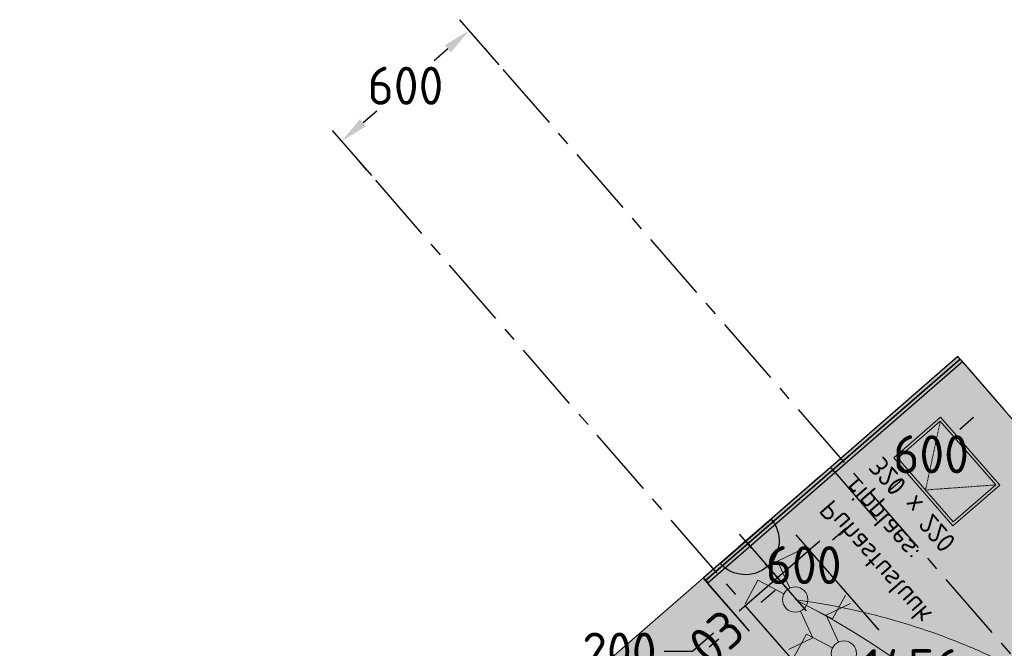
# Model space of a CAD drawing. Header units: millimetres. Extents: x -3074 to 179405, y -22 to 114374.
# Tile 95 of 184: x 134160 to 137660, y 87831 to 90064. Entities that reach past the tile are written whole.
import ezdxf

# ---------------------------------------------------------------- set-up
doc = ezdxf.new("R2010")
doc.units = ezdxf.units.MM
doc.linetypes.add('Center', pattern=[400, 250, -50, 50, -50])
doc.linetypes.add('Hidden', pattern=[4, 2, -2])
doc.layers.get('0').update_dxf_attribs({"true_color": 0x000000})
for name, color, linetype, true_color in [('_SA-ELEKTER_pistikupesad', 7, 'Continuous', 0x9900cc), ('_SA-LAGI_DIM', 250, 'Continuous', 0x333333), ('_SA-SISUSTUS_tekst', 7, 'Continuous', 0x7f4f3f), ('_SA-VALGUSTUS_abi', 7, 'Center', 0xff9f7f), ('Default', 7, 'Continuous', 0x000000)]:
    doc.layers.add(name, color=color, linetype=linetype, true_color=true_color)
for name, color, linetype, lineweight, true_color in [('_SA-LAGI', 7, 'Continuous', 9, 0x5b5b5b), ('_SA-LAGI_eriosade seadmed', 7, 'Continuous', 5, 0x9900cc), ('_SA-LAGI_hatch', 7, 'Continuous', 5, 0x787878), ('_SA-PORAND', 7, 'Continuous', 9, 0x5b5b5b), ('_SA-PORAND_hatch', 254, 'Continuous', 9, 0xbebebe), ('_SA-SEIN', 250, 'Continuous', 30, 0x333333), ('_SA-SEIN_dim', 1, 'Continuous', 13, 0xff0000), ('_SA-VALGUSTUS_DIM', 240, 'Continuous', 13, 0xff003f), ('_SA-VALGUSTUS_lulitid', 240, 'Continuous', 9, 0xff003f), ('_SA-VALGUSTUS_valgusgrupid', 240, 'Continuous', 9, 0xff003f)]:
    doc.layers.add(name, color=color, linetype=linetype, lineweight=lineweight, true_color=true_color)
doc.styles.add('DIN Pro Light-Light', font='txt')
doc.styles.add('DIN Pro Medium-Medium', font='txt')
doc.dimstyles.new('INP_100_DIM', dxfattribs={"dimtxt": 135, "dimasz": 100, "dimexe": 50, "dimexo": 0.5, "dimgap": 20, "dimtad": 0, "dimtih": 1, "dimtoh": 1, "dimdec": 0, "dimzin": 1, "dimdsep": 46, "dimtxsty": 'DIN Pro Light-Light', "dimcen": 2.5, "dimadec": 1, "dimazin": 1, "dimtfac": 1, "dimtdec": 4, "dimtix": 1, "dimtofl": 0, "dimtmove": 1, "dimatfit": 3, "dimfxl": 1, "dimtolj": 1, "dimtzin": 1, "dimarcsym": 0})

# ---------------------------------------------------------------- blocks, each defined once
blk = doc.blocks.new('_SA pistik(syvistatud) x1')
at = {"linetype": 'ByBlock', "lineweight": -2}
blk.add_hatch(color=0, dxfattribs=at).paths.add_polyline_path([(-80.2, 0), (80, 0), (80, 1.8), (79.9, 3.5), (79.8, 5.3), (79.6, 7.1), (79.4, 9), (79.2, 10.8), (78.9, 12.6), (78.5, 14.5), (78.1, 16.3), (77.7, 18.2), (77.2, 20), (76.7, 21.9), (76.1, 23.7), (75.5, 25.5), (74.8, 27.4), (74.1, 29.2), (73.3, 31), (72.5, 32.8), (71.7, 34.6), (70.7, 36.4), (69.8, 38.2), (68.8, 39.9), (67.7, 41.7), (66.6, 43.4), (65.5, 45), (64.3, 46.7), (63, 48.3), (61.7, 49.9), (60.4, 51.5), (59.1, 53), (57.6, 54.5), (56.2, 56), (54.7, 57.4), (53.2, 58.8), (51.7, 60.1), (50.1, 61.4), (48.5, 62.7), (46.8, 63.9), (45.1, 65.1), (43.4, 66.2), (41.7, 67.3), (40, 68.3), (38.2, 69.3), (36.5, 70.3), (34.7, 71.2), (32.8, 72), (31, 72.8), (29.2, 73.5), (27.4, 74.2), (25.5, 74.9), (23.7, 75.5), (21.8, 76), (19.9, 76.5), (18.1, 77), (16.2, 77.4), (14.4, 77.8), (12.5, 78.1), (10.7, 78.4), (8.9, 78.6), (7.1, 78.8), (5.3, 78.9), (3.5, 79), (1.7, 79.1), (-0.1, 79.1), (-1.9, 79.1), (-3.6, 79), (-5.4, 78.9), (-7.2, 78.8), (-9.1, 78.6), (-10.9, 78.4), (-12.7, 78.1), (-14.6, 77.8), (-16.4, 77.4), (-18.3, 77), (-20.1, 76.5), (-22, 76), (-23.8, 75.5), (-25.7, 74.9), (-27.5, 74.2), (-29.4, 73.5), (-31.2, 72.8), (-33, 72), (-34.8, 71.2), (-36.6, 70.3), (-38.4, 69.3), (-40.2, 68.3), (-41.9, 67.3), (-43.6, 66.2), (-45.3, 65.1), (-47, 63.9), (-48.6, 62.7), (-50.3, 61.4), (-51.8, 60.1), (-53.4, 58.8), (-54.9, 57.4), (-56.4, 56), (-57.8, 54.5), (-59.2, 53), (-60.6, 51.5), (-61.9, 49.9), (-63.2, 48.3), (-64.4, 46.7), (-65.6, 45), (-66.8, 43.4), (-67.9, 41.7), (-69, 39.9), (-70, 38.2), (-70.9, 36.4), (-71.8, 34.6), (-72.7, 32.8), (-73.5, 31), (-74.3, 29.2), (-75, 27.4), (-75.7, 25.5), (-76.3, 23.7), (-76.9, 21.9), (-77.4, 20), (-77.9, 18.2), (-78.3, 16.3), (-78.7, 14.5), (-79.1, 12.6), (-79.4, 10.8), (-79.6, 9), (-79.8, 7.1), (-80, 5.3), (-80.1, 3.5), (-80.2, 1.8)], flags=0)
at = {"color": 0, "linetype": 'ByBlock', "lineweight": -2}
for p, q in [((0, 70.7), (0, 218.6)), ((-120, 114.6), (120, 114.6)), ((0, 22), (0, -22)), ((22, 0), (-22, 0))]:
    blk.add_line(p, q, dxfattribs=at)
blk.add_lwpolyline([(-80.2, 0), (80, 0, 0.986995)], format="xyb", close=True, dxfattribs=at)
blk = doc.blocks.new('*D208')
at = {"layer": '_SA-SEIN_dim', "color": 0, "lineweight": -2}
for p, q in [((137511.9, 88848.2), (137658.9, 88679.2)), ((137550.6, 88651.3), (137501.6, 88608.7)), ((137058.5, 88455.3), (137206.1, 88285.5)), ((137248.7, 88388.9), (137297.7, 88431.5))]:
    blk.add_line(p, q, dxfattribs=at)
at = {"layer": '_SA-SEIN_dim', "color": 0}
for points in [[(137561.5, 88638.7), (137539.7, 88663.9), (137626.1, 88716.9)], [(137237.8, 88401.4), (137259.7, 88376.3), (137173.3, 88323.3)]]:
    blk.add_solid(points, dxfattribs=at)
at = {"layer": 'Defpoints', "color": 0}
for p in [(137511.6, 88848.6), (137626.1, 88716.9), (137058.1, 88455.7)]:
    blk.add_point(p, dxfattribs=at)
at = {"layer": '_SA-SEIN_dim', "color": 0, "insert": (137399.7, 88520.1), "char_height": 135, "attachment_point": 5, "style": 'DIN Pro Light-Light'}
blk.add_mtext('\\A1;600', dxfattribs=at)
blk = doc.blocks.new('*D209')
at = {"layer": '_SA-SEIN_dim', "color": 0, "lineweight": -2}
for p, q in [((137058.5, 88455.3), (137206.1, 88285.5)), ((137097.8, 88257.6), (137048.7, 88215)), ((136605.5, 88061.6), (136753.1, 87891.8)), ((136795.8, 87995.1), (136844.9, 88037.8))]:
    blk.add_line(p, q, dxfattribs=at)
at = {"layer": '_SA-SEIN_dim', "color": 0}
for points in [[(137108.7, 88245.1), (137086.8, 88270.2), (137173.3, 88323.3)], [(136784.9, 88007.7), (136806.7, 87982.5), (136720.3, 87929.5)]]:
    blk.add_solid(points, dxfattribs=at)
at = {"layer": 'Defpoints', "color": 0}
for p in [(137058.1, 88455.7), (137173.3, 88323.3), (136605.1, 88062)]:
    blk.add_point(p, dxfattribs=at)
at = {"layer": '_SA-SEIN_dim', "color": 0, "insert": (136946.8, 88126.4), "char_height": 135, "attachment_point": 5, "style": 'DIN Pro Light-Light'}
blk.add_mtext('\\A1;600', dxfattribs=at)
blk = doc.blocks.new('*D210')
at = {"layer": '_SA-SEIN_dim', "color": 0, "lineweight": -2}
for p, q in [((136605.5, 88061.6), (136753.1, 87891.8)), ((136644.9, 87863.9), (136611.4, 87834.8)), ((136077.3, 87602.5), (136225, 87432.6)), ((136267.7, 87535.9), (136301.1, 87565.1))]:
    blk.add_line(p, q, dxfattribs=at)
at = {"layer": '_SA-SEIN_dim', "color": 0}
for points in [[(136655.8, 87851.3), (136633.9, 87876.5), (136720.3, 87929.5)], [(136256.7, 87548.5), (136278.6, 87523.4), (136192.2, 87470.3)]]:
    blk.add_solid(points, dxfattribs=at)
at = {"layer": 'Defpoints', "color": 0}
for p in [(136605.1, 88062), (136720.3, 87929.5), (136077, 87602.9)]:
    blk.add_point(p, dxfattribs=at)
at = {"layer": '_SA-SEIN_dim', "color": 0, "insert": (136456.3, 87699.9), "char_height": 135, "attachment_point": 5, "style": 'DIN Pro Light-Light'}
blk.add_mtext('\\A1;700', dxfattribs=at)
blk = doc.blocks.new('*D481')
at = {"layer": '_SA-LAGI_DIM', "color": 0, "lineweight": -2}
for p, q in [((138150.9, 88113.1), (138118.4, 88150.5)), ((138075.7, 88047.1), (137589.4, 87624.4)), ((136792.8, 86931.9), (137279.1, 87354.7)), ((136717, 86866.6), (136684.5, 86904))]:
    blk.add_line(p, q, dxfattribs=at)
at = {"layer": '_SA-LAGI_DIM', "color": 0}
for points in [[(138086.7, 88034.6), (138064.8, 88059.7), (138151.2, 88112.7)], [(136781.8, 86944.4), (136803.7, 86919.3), (136717.3, 86866.3)]]:
    blk.add_solid(points, dxfattribs=at)
at = {"layer": 'Defpoints', "color": 0}
for p in [(138151.2, 88112.7), (138151.2, 88112.7), (136717.3, 86866.3)]:
    blk.add_point(p, dxfattribs=at)
at = {"layer": '_SA-LAGI_DIM', "color": 0, "insert": (137434.2, 87489.5), "char_height": 135, "attachment_point": 5, "style": 'DIN Pro Light-Light'}
blk.add_mtext('\\A1;1900', dxfattribs=at)
blk = doc.blocks.new('*D499')
at = {"layer": '_SA-VALGUSTUS_DIM', "color": 0, "lineweight": -2}
for p, q in [((137004.2, 88440.7), (136815.9, 88277)), ((136919.3, 88234.3), (137214.1, 87895.2)), ((137743.3, 87286.4), (137448.5, 87625.5)), ((137959.5, 87341.8), (137771.2, 87178.1))]:
    blk.add_line(p, q, dxfattribs=at)
at = {"layer": '_SA-VALGUSTUS_DIM', "color": 0}
for points in [[(136931.8, 88245.3), (136906.7, 88223.4), (136853.6, 88309.8)], [(137730.7, 87275.4), (137755.9, 87297.3), (137808.9, 87210.9)]]:
    blk.add_solid(points, dxfattribs=at)
at = {"layer": 'Defpoints', "color": 0}
for p in [(137004.6, 88441), (136853.6, 88309.8), (137959.9, 87342.1)]:
    blk.add_point(p, dxfattribs=at)
at = {"layer": '_SA-VALGUSTUS_DIM', "color": 0, "insert": (137331.3, 87760.4), "char_height": 135, "attachment_point": 5, "style": 'DIN Pro Light-Light'}
blk.add_mtext('\\A1;1456', dxfattribs=at)
blk = doc.blocks.new('*D523')
at = {"layer": '_SA-VALGUSTUS_DIM', "color": 0, "lineweight": -2}
for p, q in [((135864.2, 89903.8), (135724.9, 90064.1)), ((135682.2, 89960.7), (135633.2, 89918.1)), ((135380.3, 89698.3), (135429.3, 89740.9)), ((135411.4, 89510.2), (135272, 89670.4))]:
    blk.add_line(p, q, dxfattribs=at)
at = {"layer": '_SA-VALGUSTUS_DIM', "color": 0}
for points in [[(135693.1, 89948.2), (135671.3, 89973.3), (135757.7, 90026.3)], [(135369.4, 89710.9), (135391.2, 89685.7), (135304.8, 89632.7)]]:
    blk.add_solid(points, dxfattribs=at)
at = {"layer": 'Defpoints', "color": 0}
for p in [(135757.7, 90026.3), (135864.5, 89903.4), (135411.7, 89509.8)]:
    blk.add_point(p, dxfattribs=at)
at = {"layer": '_SA-VALGUSTUS_DIM', "color": 0, "insert": (135531.3, 89829.5), "char_height": 135, "attachment_point": 5, "style": 'DIN Pro Light-Light'}
blk.add_mtext('\\A1;600', dxfattribs=at)
blk = doc.blocks.new('_SA Lyliti(syvistatud) 2xVeksel')
at = {"linetype": 'ByBlock', "lineweight": -2}
blk.add_hatch(color=0, dxfattribs=at).paths.add_polyline_path([(75, 0), (75, 1.7), (75, 3.3), (74.9, 5), (74.7, 6.7), (74.5, 8.5), (74.3, 10.2), (74.1, 11.9), (73.8, 13.7), (73.4, 15.4), (73, 17.1), (72.6, 18.9), (72.1, 20.6), (71.6, 22.4), (71, 24.1), (70.4, 25.9), (69.8, 27.6), (69, 29.3), (68.3, 31.1), (67.5, 32.8), (66.6, 34.5), (65.7, 36.1), (64.8, 37.8), (63.8, 39.4), (62.8, 41.1), (61.7, 42.7), (60.6, 44.2), (59.4, 45.8), (58.2, 47.3), (57, 48.8), (55.7, 50.2), (54.4, 51.7), (53.1, 53.1), (51.7, 54.4), (50.2, 55.7), (48.8, 57), (47.3, 58.2), (45.8, 59.4), (44.2, 60.6), (42.7, 61.7), (41.1, 62.8), (39.4, 63.8), (37.8, 64.8), (36.1, 65.7), (34.5, 66.6), (32.8, 67.5), (31.1, 68.3), (29.3, 69), (27.6, 69.8), (25.9, 70.4), (24.1, 71), (22.4, 71.6), (20.6, 72.1), (18.9, 72.6), (17.1, 73), (15.4, 73.4), (13.7, 73.8), (11.9, 74.1), (10.2, 74.3), (8.5, 74.5), (6.7, 74.7), (5, 74.9), (3.3, 75), (1.7, 75), (0, 75), (-1.7, 75), (-3.3, 75), (-5, 74.9), (-6.7, 74.7), (-8.5, 74.5), (-10.2, 74.3), (-11.9, 74.1), (-13.7, 73.8), (-15.4, 73.4), (-17.1, 73), (-18.9, 72.6), (-20.6, 72.1), (-22.4, 71.6), (-24.1, 71), (-25.9, 70.4), (-27.6, 69.8), (-29.3, 69), (-31.1, 68.3), (-32.8, 67.5), (-34.5, 66.6), (-36.1, 65.7), (-37.8, 64.8), (-39.4, 63.8), (-41.1, 62.8), (-42.7, 61.7), (-44.2, 60.6), (-45.8, 59.4), (-47.3, 58.2), (-48.8, 57), (-50.2, 55.7), (-51.7, 54.4), (-53.1, 53.1), (-54.4, 51.7), (-55.7, 50.2), (-57, 48.8), (-58.2, 47.3), (-59.4, 45.8), (-60.6, 44.2), (-61.7, 42.7), (-62.8, 41.1), (-63.8, 39.4), (-64.8, 37.8), (-65.7, 36.1), (-66.6, 34.5), (-67.5, 32.8), (-68.3, 31.1), (-69, 29.3), (-69.8, 27.6), (-70.4, 25.9), (-71, 24.1), (-71.6, 22.4), (-72.1, 20.6), (-72.6, 18.9), (-73, 17.1), (-73.4, 15.4), (-73.8, 13.7), (-74.1, 11.9), (-74.3, 10.2), (-74.5, 8.5), (-74.7, 6.7), (-74.9, 5), (-75, 3.3), (-75, 1.7), (-75, 0), (-75, -1.7), (-75, -3.3), (-74.9, -5), (-74.7, -6.7), (-74.5, -8.5), (-74.3, -10.2), (-74.1, -11.9), (-73.8, -13.7), (-73.4, -15.4), (-73, -17.1), (-72.6, -18.9), (-72.1, -20.6), (-71.6, -22.4), (-71, -24.1), (-70.4, -25.9), (-69.8, -27.6), (-69, -29.3), (-68.3, -31.1), (-67.5, -32.8), (-66.6, -34.5), (-65.7, -36.1), (-64.8, -37.8), (-63.8, -39.4), (-62.8, -41.1), (-61.7, -42.7), (-60.6, -44.2), (-59.4, -45.8), (-58.2, -47.3), (-57, -48.8), (-55.7, -50.2), (-54.4, -51.7), (-53.1, -53.1), (-51.7, -54.4), (-50.2, -55.7), (-48.8, -57), (-47.3, -58.2), (-45.8, -59.4), (-44.2, -60.6), (-42.7, -61.7), (-41.1, -62.8), (-39.4, -63.8), (-37.8, -64.8), (-36.1, -65.7), (-34.5, -66.6), (-32.8, -67.5), (-31.1, -68.3), (-29.3, -69), (-27.6, -69.8), (-25.9, -70.4), (-24.1, -71), (-22.4, -71.6), (-20.6, -72.1), (-18.9, -72.6), (-17.1, -73), (-15.4, -73.4), (-13.7, -73.8), (-11.9, -74.1), (-10.2, -74.3), (-8.5, -74.5), (-6.7, -74.7), (-5, -74.9), (-3.3, -75), (-1.7, -75), (0, -75), (1.7, -75), (3.3, -75), (5, -74.9), (6.7, -74.7), (8.5, -74.5), (10.2, -74.3), (11.9, -74.1), (13.7, -73.8), (15.4, -73.4), (17.1, -73), (18.9, -72.6), (20.6, -72.1), (22.4, -71.6), (24.1, -71), (25.9, -70.4), (27.6, -69.8), (29.3, -69), (31.1, -68.3), (32.8, -67.5), (34.5, -66.6), (36.1, -65.7), (37.8, -64.8), (39.4, -63.8), (41.1, -62.8), (42.7, -61.7), (44.2, -60.6), (45.8, -59.4), (47.3, -58.2), (48.8, -57), (50.2, -55.7), (51.7, -54.4), (53.1, -53.1), (54.4, -51.7), (55.7, -50.2), (57, -48.8), (58.2, -47.3), (59.4, -45.8), (60.6, -44.2), (61.7, -42.7), (62.8, -41.1), (63.8, -39.4), (64.8, -37.8), (65.7, -36.1), (66.6, -34.5), (67.5, -32.8), (68.3, -31.1), (69, -29.3), (69.8, -27.6), (70.4, -25.9), (71, -24.1), (71.6, -22.4), (72.1, -20.6), (72.6, -18.9), (73, -17.1), (73.4, -15.4), (73.8, -13.7), (74.1, -11.9), (74.3, -10.2), (74.5, -8.5), (74.7, -6.7), (74.9, -5), (75, -3.3), (75, -1.7)], flags=0)
at = {"color": 0, "linetype": 'ByBlock', "lineweight": -2}
for p, q in [((-81.1, 235.7), (-232.6, 187.2)), ((-24.4, 70.9), (-81.1, 235.7)), ((24.4, 70.9), (81.1, 235.7)), ((81.1, 235.7), (232.6, 187.2)), ((-24.4, -70.9), (-81.1, -235.7)), ((24.4, -70.9), (81.1, -235.7)), ((-81.1, -235.7), (-232.6, -187.2)), ((81.1, -235.7), (232.6, -187.2))]:
    blk.add_line(p, q, dxfattribs=at)
blk.add_circle((0, 0), 75, dxfattribs=at)
blk = doc.blocks.new('*D614')
at = {"layer": '_SA-VALGUSTUS_DIM', "color": 0, "lineweight": -2}
for p, q in [((136740.8, 88211), (136886, 88044)), ((136928.7, 88147.3), (137004.2, 88212.9)), ((136589.8, 88079.8), (136735.1, 87912.7)), ((136626.8, 87884.9), (136551.4, 87819.3)), ((136551.4, 87819.3), (136451.4, 87819.3))]:
    blk.add_line(p, q, dxfattribs=at)
at = {"layer": '_SA-VALGUSTUS_DIM', "color": 0}
for points in [[(136917.8, 88159.9), (136939.6, 88134.7), (136853.2, 88081.7)], [(136637.8, 87872.3), (136615.9, 87897.4), (136702.3, 87950.5)]]:
    blk.add_solid(points, dxfattribs=at)
at = {"layer": 'Defpoints', "color": 0}
for p in [(136740.5, 88211.4), (136589.5, 88080.2), (136702.3, 87950.5)]:
    blk.add_point(p, dxfattribs=at)
at = {"layer": '_SA-VALGUSTUS_DIM', "color": 0, "insert": (136291.8, 87819.3), "char_height": 135, "attachment_point": 5, "style": 'DIN Pro Light-Light'}
blk.add_mtext('\\A1;200', dxfattribs=at)
blk = doc.blocks.new('Puhastusluuk ripplaes 320 x 220')
at = {"layer": '_SA-LAGI_eriosade seadmed'}
for points in [[(-17, 263.5), (-258.5, 53.5), (-114.2, -112.5), (127.3, 97.4)], [(-18, 249.4), (-244.4, 52.5), (-113.2, -98.4), (113.2, 98.4)]]:
    blk.add_lwpolyline(points, close=True, dxfattribs=at)
at = {"layer": '_SA-LAGI_eriosade seadmed', "linetype": 'Hidden'}
blk.add_lwpolyline([(-18, 249.4), (0, 0), (-244.4, 52.5)], dxfattribs=at)

msp = doc.modelspace()

# ---------------------------------------------------------------- hatches: boundary and pattern name
at = {"layer": '_SA-LAGI_hatch'}
h = msp.add_hatch(dxfattribs=at)
h.set_pattern_fill('Plus', color=256, scale=100, angle=41, style=0, pattern_type=2)
h.set_pattern_definition([(41, (-9.43, -8.2), (-65.6059, 75.47096), [25, -75]), (131, (8.2, -9.43), (-75.47096, -65.6059), [25, -75])])
h.paths.add_polyline_path([(141444.6, 84324.1), (133693.8, 77586.4), (129744.3, 82129.7), (137495.1, 88867.5), (140165.1, 85796.1), (139863.2, 85533.7), (140781.7, 84477.1), (141083.5, 84739.5)], flags=0)
h.paths.add_polyline_path([(139354.7, 83832.3), (133686.8, 78905.3), (131049.4, 81939.3), (136717.3, 86866.3)], flags=0)
at = {"layer": '_SA-PORAND_hatch', "true_color": 0xf1f1e1}
msp.add_hatch(color=7, dxfattribs=at).paths.add_polyline_path([(137495.1, 88867.5), (138426.8, 87795.8), (138011.7, 87435), (141029.5, 83963.3), (133693.8, 77586.4), (129744.3, 82129.7)], flags=0)

# ---------------------------------------------------------------- linework, layer by layer
at = {"layer": '_SA-LAGI'}
msp.add_lwpolyline([(141444.6, 84324.1), (133693.8, 77586.4), (129744.3, 82129.7), (137495.1, 88867.5), (140165.1, 85796.1), (139863.2, 85533.7), (140781.7, 84477.1), (141083.5, 84739.5)], close=True, dxfattribs=at)
at = {"layer": '_SA-PORAND'}
msp.add_lwpolyline([(137495.1, 88867.5), (138426.8, 87795.8), (138011.7, 87435), (141029.5, 83963.3), (133693.8, 77586.4), (129744.3, 82129.7)], close=True, dxfattribs=at)
at = {"layer": '_SA-SEIN'}
for points in [[(137042.4, 88473.8), (137050.3, 88464.7), (137503.1, 88858.4), (137495.2, 88867.4)], [(137050.3, 88464.7), (137058.1, 88455.7), (137510.9, 88849.3), (137503.1, 88858.4)], [(137042.4, 88473.8), (136591, 88081.5), (136598.8, 88072.4), (137050.2, 88464.7)], [(137050.2, 88464.7), (136598.8, 88072.4), (136606.7, 88063.3), (137058, 88455.6)], [(136589.5, 88080.2), (136605.1, 88062), (136606.7, 88063.3), (136591, 88081.5)]]:
    msp.add_lwpolyline(points, close=True, dxfattribs=at)
at = {"layer": '_SA-VALGUSTUS_abi'}
for p, q in [((141028.8, 83962.6), (135778.1, 90002.8)), ((140576, 83569), (135325.3, 89609.2))]:
    msp.add_line(p, q, dxfattribs=at)
at = {"layer": '_SA-VALGUSTUS_valgusgrupid', "extrusion": (0, 0, -1)}
msp.add_arc((-135724, 85608.2), 2676.4, 116.4683, 169.6208, dxfattribs=at)
at = {"layer": '_SA-VALGUSTUS_valgusgrupid'}
msp.add_rational_spline([(136916.8, 88004.1), (138360.6, 87805.4), (138707.9, 86549.5)], [1, 0.859422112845, 1], degree=2, dxfattribs=at)

# ---------------------------------------------------------------- block references
at = {"layer": '_SA-ELEKTER_pistikupesad', "xscale": -1.5, "yscale": 1.5, "zscale": 1.5, "rotation": 220.9999981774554}
msp.add_blockref('_SA pistik(syvistatud) x1', (136740.5, 88211.4), dxfattribs=at)
at = {"layer": '_SA-VALGUSTUS_lulitid', "xscale": 0.6000000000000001, "yscale": 0.6000000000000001, "zscale": 0.6000000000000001, "rotation": 43.66490520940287}
for p in [(136916.8, 88004.1), (137089.7, 87812.4)]:
    msp.add_blockref('_SA Lyliti(syvistatud) 2xVeksel', p, dxfattribs=at)
at = {"layer": 'Default', "rotation": 269.9999999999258}
msp.add_blockref('Puhastusluuk ripplaes 320 x 220', (137380.1, 88393.4), dxfattribs=at)

# ---------------------------------------------------------------- texts
at = {"layer": '_SA-LAGI_eriosade seadmed', "extrusion": (0, 0, -1), "insert": (136997.5, 88318.3, -2690.2), "char_height": 70, "width": 1353.333, "attachment_point": 1, "text_direction": (0.656047, -0.75472, 0), "style": 'DIN Pro Light-Light'}
msp.add_mtext('{\\fDIN Pro;Puhastusluuk }\\P{\\fDIN Pro;ripplaes:}\\P{\\fDIN Pro;320 x 220}\\P\\P', dxfattribs=at)
at = {"layer": '_SA-SISUSTUS_tekst', "insert": (136136.9, 87524.6), "char_height": 135, "width": 1693.77, "attachment_point": 1, "rotation": 40.9865, "style": 'DIN Pro Medium-Medium'}
msp.add_mtext('AK-A-03', dxfattribs=at)

# ---------------------------------------------------------------- dimensions: what is measured, and where the dimension line sits
at = {"layer": '_SA-LAGI_DIM'}
dim = msp.add_linear_dim(base=(138151.2, 88112.7), p1=(136717.3, 86866.3), p2=(138151.2, 88112.7), angle=40.9997, dimstyle='INP_100_DIM', override={"dimtxt": 135, "dimasz": 100, "dimexe": 50, "dimexo": 0.5, "dimgap": 20, "dimdec": 0, "dimzin": 1, "dimtxsty": 'DIN Pro Light-Light', "dimsah": 0, "dimcen": 2.5, "dimadec": 1, "dimazin": 1, "dimtix": 0, "dimtmove": 0, "dimtzin": 1}, dxfattribs=at)
dim.commit()
dim.dimension.update_dxf_attribs({"geometry": '*D481', "text_midpoint": (137434.2, 87489.5)})
at = {"layer": '_SA-SEIN_dim'}
for base, p1, p2, picture, middle in [((137626.1, 88716.9), (137058.1, 88455.7), (137511.6, 88848.6), '*D208', (137399.7, 88520.1)), ((137173.3, 88323.3), (136605.1, 88062), (137058.1, 88455.7), '*D209', (136946.8, 88126.4)), ((136720.3, 87929.5), (136077, 87602.9), (136605.1, 88062), '*D210', (136456.3, 87699.9))]:
    dim = msp.add_linear_dim(base=base, p1=p1, p2=p2, angle=41.003, dimstyle='INP_100_DIM', override={"dimtxt": 135, "dimasz": 100, "dimexe": 50, "dimexo": 0.5, "dimgap": 20, "dimdec": 0, "dimzin": 1, "dimtxsty": 'DIN Pro Light-Light', "dimsah": 0, "dimcen": 2.5, "dimadec": 1, "dimazin": 1, "dimtix": 0, "dimtmove": 0, "dimtzin": 1}, dxfattribs=at)
    dim.commit()
    dim.dimension.update_dxf_attribs({"geometry": picture, "text_midpoint": middle})
at = {"layer": '_SA-VALGUSTUS_DIM'}
for base, p1, p2, angle, picture, middle in [((135757.7, 90026.3), (135411.7, 89509.8), (135864.5, 89903.4), 221, '*D523', (135531.3, 89829.5)), ((136853.6, 88309.8), (137959.9, 87342.1), (137004.6, 88441), 131, '*D499', (137331.3, 87760.4)), ((136702.3, 87950.5), (136740.5, 88211.4), (136589.5, 88080.2), 221, '*D614', (136291.8, 87819.3))]:
    dim = msp.add_linear_dim(base=base, p1=p1, p2=p2, angle=angle, dimstyle='INP_100_DIM', override={"dimtxt": 135, "dimasz": 100, "dimexe": 50, "dimexo": 0.5, "dimgap": 20, "dimdec": 0, "dimzin": 1, "dimtxsty": 'DIN Pro Light-Light', "dimsah": 0, "dimcen": 2.5, "dimadec": 1, "dimazin": 1, "dimtix": 0, "dimtmove": 0, "dimtzin": 1}, dxfattribs=at)
    dim.commit()
    dim.dimension.update_dxf_attribs({"geometry": picture, "text_midpoint": middle})

doc.saveas('drawing.dxf')
